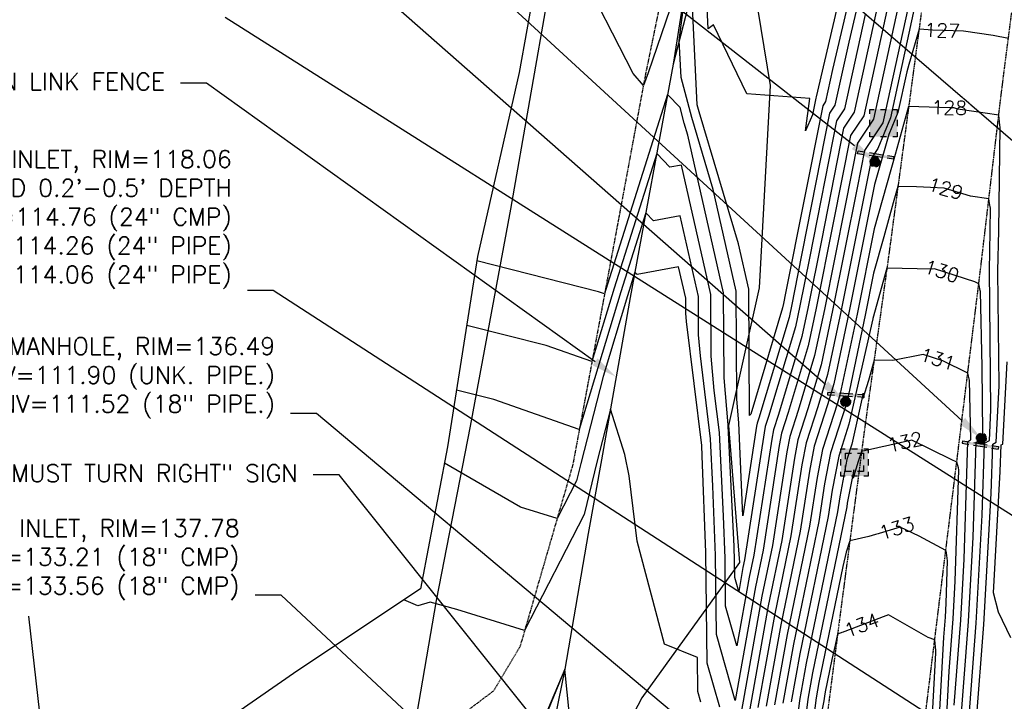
# Model space of a CAD drawing. Header units: feet. Extents: x 351431 to 355879, y 310968 to 329728.
# Tile 216 of 254: x 352212 to 352497, y 327101 to 327298. Entities that reach past the tile are written whole.
import ezdxf

# ---------------------------------------------------------------- set-up
doc = ezdxf.new("R2010")
doc.units = ezdxf.units.FT
doc.header["$MEASUREMENT"] = 0
doc.linetypes.add('D25', pattern=[0.375, 0.25, -0.125])
for name, color, linetype in [('ELIF', 153, 'LINKFENCE'), ('ELTCH-EG1', 253, 'Continuous'), ('ELTCN-EG1', 251, 'Continuous'), ('ELTNB-EG1', 55, 'Continuous'), ('ELTT', 3, 'Continuous'), ('ELUEU', 153, 'UE'), ('ELUG', 153, 'EGASRT'), ('ELYSP', 1, 'D25'), ('ESFLJ', 5, 'Continuous'), ('ESFS', 153, 'Continuous'), ('ESMask', 155, 'Continuous'), ('ETFS', 6, 'Continuous'), ('ETGH', 4, 'Continuous'), ('ETIF', 4, 'Continuous'), ('ETTC', 252, 'Continuous'), ('ETUD', 4, 'Continuous'), ('ETUS', 2, 'Continuous')]:
    doc.layers.add(name, color=color, linetype=linetype)
doc.styles.add('ANNO-TOPO', font='simplex.shx')
doc.styles.add('L80', font='simplex', dxfattribs={"height": 4})
doc.styles.add('ROMANSM', font='romansm.shx')
doc.linetypes.add('EGASRT', pattern='A,0.15,-0.07,0.15,-0.04,["G",ROMANSM,S=0.08,R=0,X=-0.005,Y=-0.04],-0.12,0.15,-0.07,0.15,-0.04,[")",ROMANSM,S=0.08,R=0,X=-0.09,Y=-0.04],-0.075', length=1.015)
doc.linetypes.add('LINKFENCE', pattern='A,0.25,-0.08,0.25,-0.08,["X",ROMANSM,S=0.08,R=0,X=-0.004,Y=-0.04],-0.12', length=0.78)
doc.linetypes.add('UE', pattern='A,0.25,-0.07,0.07,-0.07,0.07,-0.07,0.07,-0.07,0.25,-0.06,["UE",ROMANSM,S=0.08,R=0,X=-0.02,Y=-0.04],-0.175', length=1.225)

# ---------------------------------------------------------------- blocks, each defined once
blk = doc.blocks.new('ESUFJBOX1')
for points in [[(-0.0787, 0.0535), (-0.0787, 0.0787), (-0.0535, 0.0787)], [(-0.0178, 0.0787), (0.0178, 0.0787)], [(0.0535, 0.0787), (0.0787, 0.0787), (0.0787, 0.0535)], [(-0.0787, -0.0178), (-0.0787, 0.0178)], [(0.0787, 0.0178), (0.0787, -0.0178)], [(-0.0787, -0.0787), (-0.0787, -0.0535)], [(0.0787, -0.0535), (0.0787, -0.0787), (0.0535, -0.0787)], [(-0.0535, -0.0787), (-0.0787, -0.0787)], [(0.0178, -0.0787), (-0.0178, -0.0787)]]:
    blk.add_lwpolyline(points)
at = {"layer": 'ESMask'}
blk.add_solid([(-0.0787, -0.0787), (-0.0787, 0.0787), (0.0787, -0.0787), (0.0787, 0.0787)], dxfattribs=at)
blk = doc.blocks.new('ESUFJBOX2')
for points in [[(-0.0787, 0.0535), (-0.0787, 0.0787), (-0.0535, 0.0787)], [(-0.0178, 0.0787), (0.0178, 0.0787)], [(0.0535, 0.0787), (0.0787, 0.0787), (0.0787, 0.0535)], [(-0.0787, -0.0178), (-0.0787, 0.0178)], [(-0.0525, 0.0178), (-0.0525, 0.0525), (-0.0178, 0.0525)], [(0.0178, 0.0525), (0.0525, 0.0525), (0.0525, 0.0178)], [(0.0787, 0.0178), (0.0787, -0.0178)], [(-0.0787, -0.0787), (-0.0787, -0.0535)], [(-0.0525, -0.0525), (-0.0525, -0.0178)], [(-0.0178, -0.0525), (-0.0525, -0.0525)], [(0.0525, -0.0178), (0.0525, -0.0525), (0.0178, -0.0525)], [(0.0787, -0.0535), (0.0787, -0.0787), (0.0535, -0.0787)], [(-0.0535, -0.0787), (-0.0787, -0.0787)], [(0.0178, -0.0787), (-0.0178, -0.0787)]]:
    blk.add_lwpolyline(points)
at = {"layer": 'ESMask'}
blk.add_solid([(-0.0787, -0.0787), (-0.0787, 0.0787), (0.0787, -0.0787), (0.0787, 0.0787)], dxfattribs=at)
blk = doc.blocks.new('ESIPUBSIGN')
at = {"layer": 'ESMask'}
h = blk.add_hatch(color=256, dxfattribs=at)
edge = h.paths.add_edge_path()
edge.add_arc((0, 0), 0.03, 90, 450)
for p, q in [((-0.03, 0.1047), (-0.0447, 0.1047)), ((-0.0447, 0.1047), (-0.0447, 0.066)), ((-0.03, 0.1047), (-0.03, 0.066)), ((-0.0447, 0.0381), (-0.0447, -0.0393)), ((-0.03, 0.0381), (-0.03, -0.0393)), ((-0.0447, -0.0672), (-0.0447, -0.1059)), ((-0.03, -0.1059), (-0.0447, -0.1059)), ((-0.03, -0.0672), (-0.03, -0.1059))]:
    blk.add_line(p, q)
for start, end in [(144.2314, 216.3563), (17.9702, 107.0495), (253.5383, 340.7883)]:
    blk.add_arc((0, 0), 0.03, start, end)
blk.add_solid([(-0.0447, -0.1059), (-0.03, -0.1059), (-0.0447, 0.1047), (-0.03, 0.1047)], dxfattribs=at)

msp = doc.modelspace()

# ---------------------------------------------------------------- linework, layer by layer
at = {"layer": 'ELIF', "flags": 128}
msp.add_lwpolyline([(351665.81, 329546.35), (351668.67, 329546.32), (351712.54, 329546.56), (351722.05, 329546.27), (351725.7, 329546.14), (351727.05, 329527.6), (351726.98, 329491.13), (351727.87, 329438.62), (351761.81, 329438.02), (351814.65, 329437.62), (351835.33, 329436.32), (351862.69, 329386.6), (351889.26, 329335.82), (351906.4, 329302.42), (351911.4, 329277.72), (351919.48, 329244.63), (352047.76, 329007.58), (352098.92, 328915.68), (352132.27, 328852.09), (352140.87, 328836.47), (352167.62, 328783.87), (352188.73, 328738.56), (352211.91, 328685.43), (352233.94, 328636.87), (352256.62, 328582.42), (352273.72, 328540.75), (352299.09, 328469.91), (352318.55, 328413.67), (352330.88, 328375.47), (352342.65, 328334.94), (352357.71, 328280.05), (352368.83, 328237.62), (352379.7, 328199.8), (352386.09, 328164.27), (352394.28, 328131.6), (352410.52, 328091.57), (352420.61, 328052.51), (352438.52, 327998.33), (352447.97, 327930.27), (352457.3, 327883.52), (352464.85, 327832.95), (352474.76, 327769.44), (352480.47, 327723.6), (352472.87, 327669.08), (352462.58, 327607.63), (352454.35, 327565.56), (352450.14, 327542.51), (352440.18, 327491.23), (352434.19, 327452.8), (352425.1, 327392.33), (352415.15, 327340.16), (352400.93, 327284.96), (352388.51, 327217.63), (352380.26, 327170.72), (352376.42, 327149.51), (352369.64, 327110.29), (352361.86, 327072.16), (352335.86, 327055.2), (352288.6, 327027.01)], dxfattribs=at)
at = {"layer": 'ELTCH-EG1', "flags": 128}
for points, elevation in [([(352402.56, 327308.46), (352393.68, 327282.47), (352392.32, 327278.85), (352389.37, 327282.25), (352373.48, 327313.4)], 120), ([(352408.95, 327100.82), (352408.09, 327103.84), (352407.98, 327113.72), (352398.4, 327117.52), (352390.55, 327147.26), (352388.25, 327166.11), (352387, 327172.27), (352382.84, 327185.42), (352379.01, 327170.52), (352375.18, 327154.95), (352358.02, 327121.48), (352338.42, 327127.52), (352330.73, 327129.69), (352327.17, 327128.65), (352323.15, 327130.37)], 125)]:
    msp.add_lwpolyline(points, dxfattribs=dict(at, elevation=elevation))
at = {"layer": 'ELTCN-EG1', "flags": 128}
for points, elevation in [([(352458.77, 327334.04), (352446.93, 327283.46), (352444.9, 327274.17), (352444.11, 327272.99), (352433.42, 327218.89), (352432.82, 327215.92), (352432.54, 327214.6), (352423.35, 327183.99), (352423, 327183.6), (352422.81, 327220.02), (352419.83, 327233.15), (352408.42, 327271.2), (352407.87, 327273.28), (352406.27, 327305.68)], 119), ([(352456.01, 327334.55), (352442.2, 327275.54), (352442.13, 327275.19), (352442.1, 327275.14), (352441.16, 327270.4), (352439.19, 327265.7), (352440.4, 327275.05), (352422.25, 327276.4), (352412.6, 327296.31), (352411.05, 327295.23), (352409.85, 327319.58)], 118), ([(352456.38, 327299.3), (352450.44, 327272.13), (352448.14, 327268.67), (352440.31, 327229.03), (352437.53, 327215.23), (352436.24, 327209.12), (352428.49, 327183.32), (352427.54, 327180.37), (352427.2, 327178.6), (352421.54, 327141.87), (352421.09, 327139.66), (352419.85, 327132.78), (352418.71, 327136.76), (352418.66, 327141.56), (352418.5, 327145.75), (352416.85, 327180.6), (352416.82, 327180.84), (352415.63, 327194.47), (352415.5, 327218.97), (352405.17, 327264.51), (352404.13, 327267.97), (352402.92, 327272.52), (352399.32, 327276.25), (352381.96, 327221.48), (352381.13, 327218.71), (352379.4, 327219.31), (352344.23, 327228.19)], 121), ([(352414.38, 327099.31), (352410.74, 327112.07), (352410.39, 327144.01), (352409.31, 327171.93), (352409.17, 327174.9), (352404.77, 327210.7), (352404.56, 327213.1), (352404.54, 327217.4), (352402.48, 327226.48), (352390.53, 327224.29), (352389.87, 327224.97), (352387.69, 327218.11), (352380.67, 327194.8), (352374.22, 327169.71), (352372.98, 327164.66), (352367.41, 327153.81), (352356.85, 327157.06), (352334.86, 327169.8)], 124), ([(352498.51, 327119.39), (352494.87, 327126.8), (352493.46, 327132.4), (352495.41, 327167.4), (352495.65, 327175.05), (352496.17, 327175.32), (352497.41, 327199.1)], 127), ([(352372.86, 327078.07), (352369.64, 327110.29), (352357.77, 327082.33)], 126)]:
    msp.add_lwpolyline(points, dxfattribs=dict(at, elevation=elevation))
at = {"layer": 'ELTNB-EG1'}
msp.add_polyline3d([(352407.29, 327817.97, 116.57), (352414.27, 327765.3, 117.84), (352425.68, 327718.32, 117.69), (352423.77, 327694.81, 116.83), (352416.31, 327681.68, 117.29), (352405.29, 327619.75, 117.13), (352405.18, 327583.21, 117.52), (352397.5, 327536.36, 118.31), (352398.63, 327499.8, 119.1), (352393.61, 327471.07, 119.81), (352393.47, 327470.22, 119.82), (352389.83, 327449.39, 119.52), (352367.54, 327344.25, 120.03), (352356.47, 327282.54, 120.46), (352344.43, 327229.49, 120.93), (352335.76, 327174.52, 123.88), (352327.96, 327133.56, 124.92), (352292.48, 327109.98, 125.51), (352255.48, 327084.24, 126.21), (352224.01, 327069.98, 126.04), (352195.02, 327056.85, 126.47)], dxfattribs=at)
at = {"layer": 'ELTT', "flags": 128}
for points in [[(352464.85, 327832.95), (352474.76, 327769.44), (352480.47, 327723.6), (352472.87, 327669.08), (352464.7, 327597.11), (352452.24, 327564.58), (352447.14, 327542.87), (352440.18, 327491.23), (352434.19, 327452.8), (352427.26, 327392.48), (352419.07, 327339.48), (352428.93, 327278.83), (352425.77, 327220.45), (352416.9, 327180.64), (352420.12, 327141.13), (352391.84, 327102.07), (352381.85, 327082.91), (352368.95, 327064.53), (352342.29, 327045.09), (352321.35, 327029.51), (352284.13, 327027.12)], [(352451.57, 327821.67), (352418.89, 327787.47), (352428.87, 327745.43), (352429.39, 327717.65), (352423.77, 327694.81), (352458.08, 327679.95), (352462.39, 327668.28), (352456.62, 327607.68), (352444.33, 327567.1), (352440.44, 327542.48), (352434.33, 327491.79), (352428.54, 327454.77), (352419.38, 327395), (352409.34, 327338.39), (352400.93, 327284.96), (352388.51, 327217.63), (352380.26, 327170.72), (352376.42, 327149.51), (352369.64, 327110.29), (352354.85, 327074.14), (352331.26, 327055.52), (352284.13, 327027.12)]]:
    msp.add_lwpolyline(points, dxfattribs=at)
at = {"layer": 'ELUEU', "flags": 128}
msp.add_lwpolyline([(351795.32, 327022.07), (351867.16, 327024.46), (351987.61, 327020.64), (352009.23, 327022.09), (352027.02, 327021.45), (352072.51, 327021.72), (352112.96, 327021.67), (352171.37, 327021.98), (352194.7, 327022.27), (352226, 327021.34), (352263.63, 327023.46), (352288.7, 327021.31), (352310.43, 327020.32), (352316.83, 327021.55), (352319.09, 327027), (352321.11, 327031.09), (352320.2, 327053.35), (352324.61, 327077.01), (352326.43, 327094.24), (352332.57, 327130.17), (352342.35, 327180.51), (352354.03, 327243.09), (352365.01, 327305.98), (352371.85, 327329.21), (352379.8, 327396.11), (352386.56, 327422.65), (352392.34, 327448.04), (352398.82, 327488.26), (352406.66, 327540.78), (352413.19, 327591.71), (352412.11, 327620.95), (352413.42, 327641.59), (352420.42, 327686.63), (352419.11, 327716.41), (352412.41, 327756.22), (352394.55, 327796.91), (352385.14, 327832.33), (352378.66, 327862.63), (352372.08, 327913.36), (352350.93, 328009.31), (352346.12, 328033.4), (352341.34, 328044.38), (352333.77, 328073.1), (352323.72, 328109.84), (352310.62, 328150.42), (352290.45, 328226.12), (352276.08, 328279.51), (352256.38, 328340.6), (352229.56, 328419.45), (352196.14, 328506.91), (352183.27, 328541.54), (352172.84, 328573.17), (352165.64, 328599.45), (352157.65, 328635.82), (352162.1, 328640.5), (352174.39, 328642.65), (352181.23, 328644.59), (352185.46, 328648.11), (352184.31, 328656.28), (352177.45, 328671.96), (352151.14, 328730.41), (352123.1, 328790.2), (352072.64, 328884.3), (352039.38, 328944.35), (352029.05, 328964.98), (351966.88, 329077.3), (351959.07, 329089.05), (351952.03, 329090.13), (351955.53, 329092.97), (351934.21, 329133.41), (351917.62, 329165.5), (351909.17, 329179.8), (351901.09, 329189.64), (351893.8, 329195.4), (351885.09, 329200.16), (351873.54, 329204.46), (351855.83, 329206.05)], dxfattribs=at)
at = {"layer": 'ELUG', "flags": 128}
msp.add_lwpolyline([(352229.02, 327010.07), (352222.68, 327056.08), (352214.78, 327125.62)], dxfattribs=at)
at = {"layer": 'ELYSP', "flags": 128}
for points in [[(351665.39, 329554.11), (351710.97, 329554.06), (351774.35, 329554.01), (351784.94, 329554.11, -0.069602), (351795.28, 329552.91), (351798.61, 329552.01), (351806.92, 329547.97), (351814.14, 329541.96), (351816.68, 329539.37), (351820.27, 329533.17), (351825.45, 329523.63), (351845.07, 329483.83), (351856.85, 329463.1), (351881, 329419.39), (351904.83, 329375.38), (351929.22, 329331.66), (351953.47, 329288.23), (351976.81, 329244.1), (352001.75, 329200.36), (352025.68, 329156.43), (352049.53, 329112.94), (352074.01, 329068.37), (352097.6, 329024.87), (352121.79, 328980.83), (352145.25, 328936.83), (352168.79, 328893.17), (352192.16, 328848.72), (352215.23, 328804.19), (352236.95, 328759.14), (352243.67, 328744.72), (352264.13, 328698.9), (352284.23, 328653), (352303.38, 328606.96), (352321.88, 328560.11), (352325.47, 328550.41), (352342.92, 328503.08), (352359.32, 328456.12), (352374.79, 328408.59), (352389.74, 328360.24), (352401.77, 328318.97), (352414.54, 328270.33), (352426.38, 328221.68), (352437.43, 328173.02), (352447.64, 328123.96), (352457.18, 328074.89), (352465.1, 328029.71), (352470.96, 327980.1), (352474.57, 327930.02), (352478.49, 327879.75), (352483.06, 327829.57), (352487.65, 327780.01), (352491.75, 327730.01), (352494.88, 327680.08), (352496.92, 327629.45), (352497.79, 327577.66), (352496.37, 327529.11), (352493.14, 327478.72), (352488.55, 327429.28), (352483.09, 327380.91), (352476.61, 327329.92), (352469.94, 327280.11), (352463.25, 327230.3), (352456.41, 327181.21), (352449.82, 327131.13), (352443.29, 327080.8), (352437, 327030.56), (352436.03, 327016.28)], [(352669.31, 326840.93), (352677.33, 326790.8), (352685.12, 326741.63), (352692.68, 326692.33), (352700.79, 326642.52), (352708.71, 326593.13), (352716.56, 326544.1), (352724.39, 326494.75), (352732.31, 326445.28), (352740.5, 326396.07), (352748.52, 326346.78), (352756.55, 326297.83), (352765.17, 326247.85), (352772.79, 326198.85), (352780.82, 326149.55), (352788.93, 326099.86), (352789.46, 326095.44), (352787.74, 326095.71), (352785.97, 326098.57), (352769.08, 326147.44), (352750.49, 326195.2), (352732.36, 326242.65), (352714.34, 326290.18), (352695.73, 326337.75), (352677.36, 326385.81), (352671.31, 326401.44), (352652.58, 326449.25), (352633.95, 326496.99), (352614.26, 326547.05), (352593.4, 326600.3), (352572.27, 326654.15), (352552.21, 326704.8), (352532.03, 326757.14), (352511.78, 326807.7), (352491.79, 326859.43), (352489.07, 326865.88), (352482.85, 326881.64), (352481.96, 326884.08), (352478.73, 326892.72, -0.387923), (352480.89, 326896.38), (352490.59, 326896.88), (352495.74, 326896.99), (352547.34, 326896.98), (352611.91, 326897.16), (352663.21, 326897.2), (352713.18, 326897.39), (352764.07, 326897.1), (352815.19, 326897.09), (352834.19, 326897.1), (352884.99, 326897.18), (352941.91, 326897.36), (352945.23, 326897.33), (352948.07, 326897.35, -0.343653), (352955.1, 326892.59), (352955.27, 326889.92), (352955.99, 326849.83), (352955.47, 326840.72), (352956.55, 326786.31), (352958.6, 326733.13), (352961.11, 326680.34), (352963.2, 326628.51), (352965.4, 326575.97), (352967.27, 326523.24), (352970, 326470.96), (352971.95, 326422.3), (352971.3, 326394.39), (352971.35, 326393.86), (352968.23, 326345.53), (352964.31, 326289.65), (352959.96, 326237.31), (352956.51, 326185.44), (352953.03, 326134.96), (352949.28, 326082.51), (352947.5, 326029.85), (352947.29, 325978.11), (352949.25, 325926.05), (352951.86, 325876.73), (352953.27, 325824.71), (352952.57, 325822.12), (352950.49, 325821.49), (352947.43, 325822.57), (352939.49, 325871.34), (352931.53, 325920.36), (352923.69, 325970.01), (352915.85, 326018.85), (352907.87, 326068.63), (352899.89, 326117.32), (352892.07, 326167.26), (352884.3, 326216.71), (352876.4, 326266.05), (352868.33, 326315.28), (352860.49, 326364.65), (352852.55, 326414.29), (352844.24, 326463.55), (352836.39, 326512.77), (352828.44, 326562.2), (352820.67, 326611.62), (352812.85, 326660.91), (352805.04, 326710.37), (352797.43, 326759.71), (352789.56, 326808.98), (352781.81, 326858.48), (352777.18, 326889.71), (352770.83, 326931.74), (352764.73, 326967.78), (352762.99, 326979.17), (352757.68, 327011.78), (352750.3, 327056.04), (352741.08, 327111.96), (352732.89, 327161.11), (352725.19, 327210.71), (352717, 327260.27), (352708.89, 327309.56), (352701.17, 327358.85), (352692.8, 327407.84), (352684.75, 327457.55), (352676.89, 327506.79), (352668.89, 327556.28), (352663.11, 327596.51), (352661.91, 327599.5), (352666.75, 327599.31), (352671.43, 327600.91), (352673.58, 327596.98), (352688.25, 327559.15), (352705.74, 327511.22), (352723.35, 327462.77), (352741.16, 327415.34), (352761.84, 327368.02), (352784.32, 327321.64), (352806.98, 327275.77), (352830.16, 327228.36), (352852.86, 327181.53), (352875.43, 327135.27), (352898.73, 327088.17), (352921.62, 327041.43), (352935.71, 327016.32), (352939.95, 327008.78), (352944.02, 327001.83), (352950.93, 326987.65), (352953.83, 326981.89), (352957.34, 326973.5, -0.461442), (352953.1, 326968.71), (352947.07, 326968.55), (352938.59, 326968.51), (352887.06, 326968.33), (352834.92, 326968.41), (352765.72, 326968.2), (352715.08, 326968.23), (352663.71, 326967.92), (352612.26, 326968.2), (352598.01, 326968.01), (352544.89, 326967.82), (352494, 326967.75), (352469.81, 326967.69), (352463.49, 326967.73), (352460.89, 326967.73), (352456.68, 326972.72), (352455.58, 326972.63), (352456.38, 326977.4), (352456.85, 326980.75), (352461.61, 327008.27), (352462.65, 327013.78), (352462.82, 327014.6), (352464.73, 327025.76), (352471.22, 327076.33), (352477.38, 327126.05), (352483.66, 327176.67), (352489.81, 327226.52), (352495.63, 327275.78), (352502.04, 327325.95), (352508.17, 327377.49), (352513.96, 327426.07), (352518.69, 327476.29), (352521.89, 327527.81), (352523.21, 327577.57), (352524.96, 327603.15), (352527.06, 327610.52), (352529.97, 327613.88), (352534.11, 327615.57), (352538.8, 327615.57), (352542.17, 327613.86), (352544.23, 327610.85), (352548.46, 327587.45), (352557.12, 327538.03), (352564.8, 327488.59), (352573.35, 327439.22), (352581.53, 327389.72), (352589.66, 327340.53), (352597.61, 327291.05), (352605.22, 327242.1), (352613.36, 327192.34), (352621.44, 327143.28), (352628.96, 327093.63), (352637.1, 327044.5), (352644.72, 326997.64), (352648.24, 326974.74), (352656.35, 326922.87), (352660.02, 326891.46), (352669.31, 326840.93)]]:
    msp.add_lwpolyline(points, format="xyb", dxfattribs=at)
msp.add_lwpolyline([(352405.29, 327619.75), (352446.76, 327617.37), (352441.64, 327571.79), (352434.68, 327533.94), (352430.16, 327495.79), (352423.57, 327453.16), (352413.83, 327392.16), (352404.68, 327339.15), (352392.95, 327282.22), (352381.67, 327221.65), (352371.92, 327169.32), (352356.71, 327116.95), (352349.03, 327104.04), (352319.63, 327081.92), (352285.77, 327059.78), (352281.55, 327053.98), (352268, 327030.53), (352258.16, 327012.57), (352224.64, 327009.99), (352216.81, 327007.68), (352213.94, 327004.51), (352212.39, 326997.62), (352213.55, 326982.38), (352213.57, 326974.1), (352215, 326969.56)], dxfattribs=at)
at = {"layer": 'ETFS', "linetype": 'ByBlock', "lineweight": -2}
msp.add_line((352304.46, 327166.44), (352296.96, 327166.44), dxfattribs=at)
for points in [[(352453.3, 327261.45), (352232.95, 327433.48)], [(352444.89, 327192.48), (352253.03, 327361.17)], [(352426.37, 327013.8), (352304.46, 327166.44)]]:
    msp.add_lwpolyline(points, dxfattribs=at)
at = {"layer": 'ETFS'}
for points in [[(352454.07, 327262.44), (352459.21, 327256.84), (352452.53, 327260.47)], [(352445.71, 327193.42), (352450.52, 327187.52), (352444.06, 327191.54)], [(352485.27, 327182.9), (352489.94, 327176.91), (352483.58, 327181.06)]]:
    msp.add_solid(points, dxfattribs=at)
at = {"layer": 'ETIF', "linetype": 'ByBlock', "lineweight": -2}
msp.add_line((352266.14, 327279.5), (352258.64, 327279.5), dxfattribs=at)
msp.add_lwpolyline([(352378.38, 327199.05), (352266.14, 327279.5)], dxfattribs=at)
at = {"layer": 'ETIF'}
msp.add_solid([(352379.1, 327200.07), (352384.47, 327194.68), (352377.65, 327198.04)], dxfattribs=at)
at = {"layer": 'ETUD', "linetype": 'ByBlock', "lineweight": -2}
for p, q in [((352285.42, 327219.63), (352277.92, 327219.63)), ((352287.69, 327131.67), (352280.19, 327131.67))]:
    msp.add_line(p, q, dxfattribs=at)
at = {"layer": 'ETUS', "linetype": 'ByBlock', "lineweight": -2}
msp.add_line((352297.93, 327184.17), (352290.43, 327184.17), dxfattribs=at)

# ---------------------------------------------------------------- block references
at = {"layer": 'ESFLJ', "xscale": 50, "yscale": 50, "zscale": 50}
for name, p in [('ESUFJBOX1', (352461.7, 327267.99)), ('ESUFJBOX2', (352453.31, 327170.02))]:
    msp.add_blockref(name, p, dxfattribs=at)
at = {"layer": 'ESFS'}
for p, xscale, yscale, zscale, rotation in [((352459.21, 327256.84), 49.99999999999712, 49.99999999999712, 49.99999999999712, 261.241415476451), ((352450.76, 327187.62), 50.0000000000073, 50.0000000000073, 50.0000000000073, 266.3339784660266), ((352489.94, 327176.91), 50.00000000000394, 50.00000000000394, 50.00000000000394, 80.88674437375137)]:
    msp.add_blockref('ESIPUBSIGN', p, dxfattribs=dict(at, xscale=xscale, yscale=yscale, zscale=zscale, rotation=rotation))

# ---------------------------------------------------------------- texts
at = {"layer": 'ETFS', "insert": (352292.46, 327169.4), "char_height": 5, "attachment_point": 3, "style": 'ANNO-TOPO'}
msp.add_mtext('"RIGHT LANE MUST TURN RIGHT" SIGN', dxfattribs=at)
at = {"layer": 'ETIF', "insert": (352254.14, 327282.46), "char_height": 5, "attachment_point": 3, "style": 'ANNO-TOPO'}
msp.add_mtext("6' CHAIN LINK FENCE", dxfattribs=at)
at = {"layer": 'ETUD', "char_height": 5, "attachment_point": 3, "style": 'ANNO-TOPO'}
for s, insert in [('FIELD INLET, RIM=118.06 \\PBURIED 0.2\'-0.5\' DEPTH\\PN INV=114.76 (24" CMP)\\PSE INV=114.26 (24" PIPE)\\PSW INV=114.06 (24" PIPE)', (352273.42, 327260.1)), ('FIELD INLET, RIM=137.78\\PE INV=133.21 (18" CMP)\\PS INV=133.56 (18" CMP)', (352275.69, 327153.58))]:
    msp.add_mtext(s, dxfattribs=dict(at, insert=insert))
at = {"layer": 'ETUS', "insert": (352285.93, 327206.08), "char_height": 5, "attachment_point": 3, "style": 'ANNO-TOPO'}
msp.add_mtext('SEWER MANHOLE, RIM=136.49\\PE INV=111.90 (UNK. PIPE.)\\PW INV=111.52 (18" PIPE.)', dxfattribs=at)

# ---------------------------------------------------------------- next in the draw order: texts
at = {"layer": 'ETTC', "char_height": 4, "attachment_point": 5, "style": 'L80', "bg_fill": 3, "box_fill_scale": 1.2, "bg_fill_color": 256}
for s, insert, rotation, bg_fill_transparency in [('{127}', (352478.61, 327294.74, 127), 357.8639, 7019269), ('{128}', (352480.69, 327272.43, 128), 358.5407, 7019469), ('{129}', (352479.6, 327249.07, 129), 343.1334, 7019474), ('{130}', (352478.49, 327225.23, 130), 342.3085, 7019479), ('{131}', (352477.31, 327199.85, 131), 342.3085, 7019484), ('{132}', (352467.86, 327175.95, 132), 12.3725, 7019504), ('{133}', (352465.51, 327151.05, 133), 16.9509, 7019499), ('{134}', (352455.38, 327123.06, 134), 20.7241, 7019494)]:
    msp.add_mtext(s, dxfattribs=dict(at, insert=insert, rotation=rotation, bg_fill_transparency=bg_fill_transparency))

# ---------------------------------------------------------------- next in the draw order: linework, layer by layer
at = {"layer": 'ELTCH-EG1', "flags": 128}
for points, elevation in [([(352461.52, 327333.53), (352451.65, 327291.38), (352447.67, 327273.15), (352446.13, 327270.83), (352436.86, 327223.96), (352435.18, 327215.58), (352434.39, 327211.86), (352425.65, 327182.77), (352425.19, 327181.32), (352425.02, 327180.45), (352421.03, 327154.55), (352419.92, 327181.44), (352419.32, 327188.26), (352419.16, 327219.5), (352412.5, 327248.83), (352406.28, 327269.58), (352403.21, 327281.12), (352402.69, 327291.78), (352405.51, 327314.05)], 120), ([(352475.27, 327330.97), (352461.53, 327268.05), (352456.21, 327260.05), (352454.08, 327249.29), (352446.96, 327213.86), (352443.64, 327198.17), (352439.84, 327185.51), (352436.97, 327176.58), (352435.94, 327171.21), (352432.28, 327147.43), (352428.39, 327128.61), (352423.04, 327098.84)], 125), ([(352483.62, 327090.08), (352486.24, 327124.05), (352487.6, 327148.41), (352488.46, 327175.84), (352490.32, 327176.81), (352490.39, 327178.23), (352490.19, 327197.65), (352489.71, 327219.36), (352489.63, 327219.61), (352489.21, 327221.61), (352488.06, 327222.18), (352476.42, 327225.9), (352475.84, 327225.78), (352462.66, 327226.06), (352458.63, 327211.61), (352458.58, 327211.46), (352458.58, 327211.51), (352451.71, 327181.05), (352448.76, 327171.85), (352446.86, 327161.97), (352445.7, 327154.39), (352437.52, 327114.8), (352435.02, 327100.88)], 130)]:
    msp.add_lwpolyline(points, dxfattribs=dict(at, elevation=elevation))
at = {"layer": 'ELTCN-EG1', "flags": 128}
for points, elevation in [([(352470.55, 327323.05), (352458.76, 327269.07), (352454.19, 327262.2), (352450.64, 327244.22), (352444.6, 327214.2), (352441.79, 327200.9), (352437, 327184.96), (352434.62, 327177.53), (352433.76, 327173.06), (352429.59, 327146.04), (352426.56, 327131.37), (352420.64, 327098.43)], 124), ([(352465.82, 327315.13), (352455.99, 327270.09), (352452.17, 327264.36), (352447.19, 327239.16), (352442.25, 327214.55), (352439.94, 327203.64), (352434.16, 327184.41), (352432.26, 327178.48), (352431.57, 327174.9), (352426.91, 327144.65), (352424.74, 327134.14), (352418.83, 327101.26), (352413.4, 327120.3), (352413.15, 327143.19), (352412.37, 327163.2), (352411.73, 327176.8), (352408.79, 327200.75), (352408.25, 327206.89), (352408.2, 327217.93), (352402.92, 327241.18), (352395.24, 327239.77), (352393.02, 327242.07), (352385.78, 327219.23), (352373.82, 327179.51), (352349.09, 327188.21), (352338.34, 327190.92)], 123), ([(352461.1, 327307.22), (352453.22, 327271.11), (352450.16, 327266.52), (352443.75, 327234.09), (352439.89, 327214.89), (352438.09, 327206.38), (352431.33, 327183.87), (352429.9, 327179.43), (352429.39, 327176.75), (352424.23, 327143.26), (352422.91, 327136.9), (352419.34, 327117.02), (352416.06, 327128.53), (352415.9, 327142.38), (352415.44, 327154.48), (352414.29, 327178.7), (352412.81, 327190.79), (352411.94, 327200.68), (352411.85, 327218.45), (352403.36, 327255.88), (352399.94, 327255.26), (352396.17, 327259.16), (352383.87, 327220.36), (352377.47, 327199.11), (352364.25, 327203.76), (352341.29, 327209.55)], 122), ([(352471.83, 327306.89), (352463.7, 327269.45), (352460.06, 327260.66), (352458.22, 327257.89), (352457.52, 327254.35), (352449.31, 327213.52), (352445.49, 327195.43), (352442.67, 327186.06), (352439.33, 327175.64), (352438.13, 327169.36), (352434.96, 327148.82), (352430.22, 327125.85), (352425.43, 327099.25)], 126), ([(352497.76, 327292.43), (352493.4, 327293.27), (352484.78, 327294.51), (352475.86, 327294.84), (352471.95, 327295.1), (352469.01, 327284.85), (352468.38, 327282.81), (352465.82, 327271.01), (352463.2, 327264.67), (352459.13, 327250.29), (352451.67, 327213.17), (352447.34, 327192.69), (352445.51, 327186.6), (352441.69, 327174.69), (352440.31, 327167.51), (352437.64, 327150.21), (352432.04, 327123.08), (352427.83, 327099.65)], 127), ([(352488.49, 327094.52), (352490.69, 327123.22), (352492.81, 327161.07), (352493.26, 327175.31), (352494.22, 327175.82), (352495.07, 327192.14), (352494.73, 327225.2), (352495.03, 327236.99), (352495.41, 327266.88), (352495.32, 327267.25), (352494.98, 327270.23), (352483.2, 327272.01), (352481.98, 327272.38), (352480.71, 327272.43), (352468.95, 327272.73), (352465.99, 327262.33), (352465.05, 327258.91), (352458.97, 327237.45), (352454.03, 327212.83), (352449.19, 327189.95), (352448.35, 327187.15), (352444.04, 327173.74), (352442.5, 327165.66), (352440.33, 327151.61), (352433.87, 327120.32), (352430.23, 327100.06)], 128), ([(352485.13, 327080.25), (352488.47, 327123.64), (352490.2, 327154.74), (352490.86, 327175.57), (352492.27, 327176.31), (352492.73, 327185.19), (352492.31, 327225.67), (352492.44, 327230.69), (352492.6, 327243.4), (352492.28, 327244.74), (352492.12, 327246.08), (352486.85, 327246.87), (352479.22, 327249.19), (352471.22, 327249.54), (352465.85, 327249.67), (352464.5, 327244.93), (352461.81, 327235.18), (352458.82, 327224.61), (352456.38, 327212.49), (352451.82, 327190.9), (352450.88, 327186.76), (352446.4, 327172.8), (352444.68, 327163.82), (352443.01, 327153), (352435.69, 327117.56), (352432.62, 327100.47)], 129), ([(352482.12, 327099.91), (352484.01, 327124.47), (352484.99, 327142.08), (352486.07, 327176.1), (352486.95, 327176.57), (352486.57, 327193.72), (352486.2, 327194.93), (352486.02, 327195.78), (352478.83, 327199.37), (352473.16, 327201.18), (352464.34, 327199.41), (352458.96, 327199.52), (352457.31, 327193.62), (352455.76, 327188.46), (352455.85, 327190.01), (352452.54, 327175.33), (352451.11, 327170.9), (352449.05, 327160.12), (352448.38, 327155.78), (352439.34, 327112.03), (352437.41, 327101.28), (352436.03, 327090.07)], 131), ([(352478.78, 327075.66), (352480.61, 327109.73), (352481.78, 327124.89), (352482.39, 327135.75), (352483.4, 327167.87), (352483.33, 327168.44), (352482.84, 327170.06), (352481.25, 327170.9), (352469.9, 327176.44), (352469.47, 327176.31), (352455.35, 327173.21), (352454.29, 327169.97), (352452.94, 327165.46), (352453.08, 327167.91), (352451.23, 327158.27), (352451.06, 327157.17), (352441.17, 327109.27), (352439.81, 327101.69), (352438.83, 327093.79)], 132), ([(352476.75, 327075.75), (352479.11, 327119.56), (352479.55, 327125.3), (352479.78, 327129.42), (352480.16, 327141.59), (352479.89, 327143.94), (352479.68, 327144.62), (352471.98, 327148.72), (352466.54, 327151.37), (352457.42, 327148.59), (352451.96, 327147.39), (352450.87, 327144.08), (352449.9, 327139.94), (352443, 327106.51), (352442.2, 327102.1), (352441.64, 327097.5)], 133), ([(352474.72, 327075.84), (352476.83, 327115.05), (352476.8, 327115.76), (352476.47, 327118.75), (352474.57, 327119.46), (352463.16, 327126.05), (352462.34, 327125.69), (352448.43, 327120.43), (352447.73, 327117.27), (352446.76, 327113.12), (352444.82, 327103.74), (352444.6, 327102.51), (352444.44, 327101.22), (352433.59, 327045.82)], 134)]:
    msp.add_lwpolyline(points, dxfattribs=dict(at, elevation=elevation))
at = {"layer": 'ETFS', "linetype": 'ByBlock', "lineweight": -2}
msp.add_lwpolyline([(352484.42, 327181.98), (352249.17, 327398.2)], dxfattribs=at)
at = {"layer": 'ETGH', "linetype": 'ByBlock', "lineweight": -2}
msp.add_lwpolyline([(352620.95, 327157.83), (352321.7, 327415.45)], dxfattribs=at)
at = {"layer": 'ETUD', "linetype": 'ByBlock', "lineweight": -2}
for points in [[(352559.43, 327116.43), (352271.54, 327298.43)], [(352577.82, 327030.55), (352285.42, 327219.63)], [(352454.76, 326975.75), (352287.69, 327131.67)]]:
    msp.add_lwpolyline(points, dxfattribs=at)
at = {"layer": 'ETUS', "linetype": 'ByBlock', "lineweight": -2}
msp.add_lwpolyline([(352526.42, 326992.42), (352297.93, 327184.17)], dxfattribs=at)

doc.saveas('drawing.dxf')
